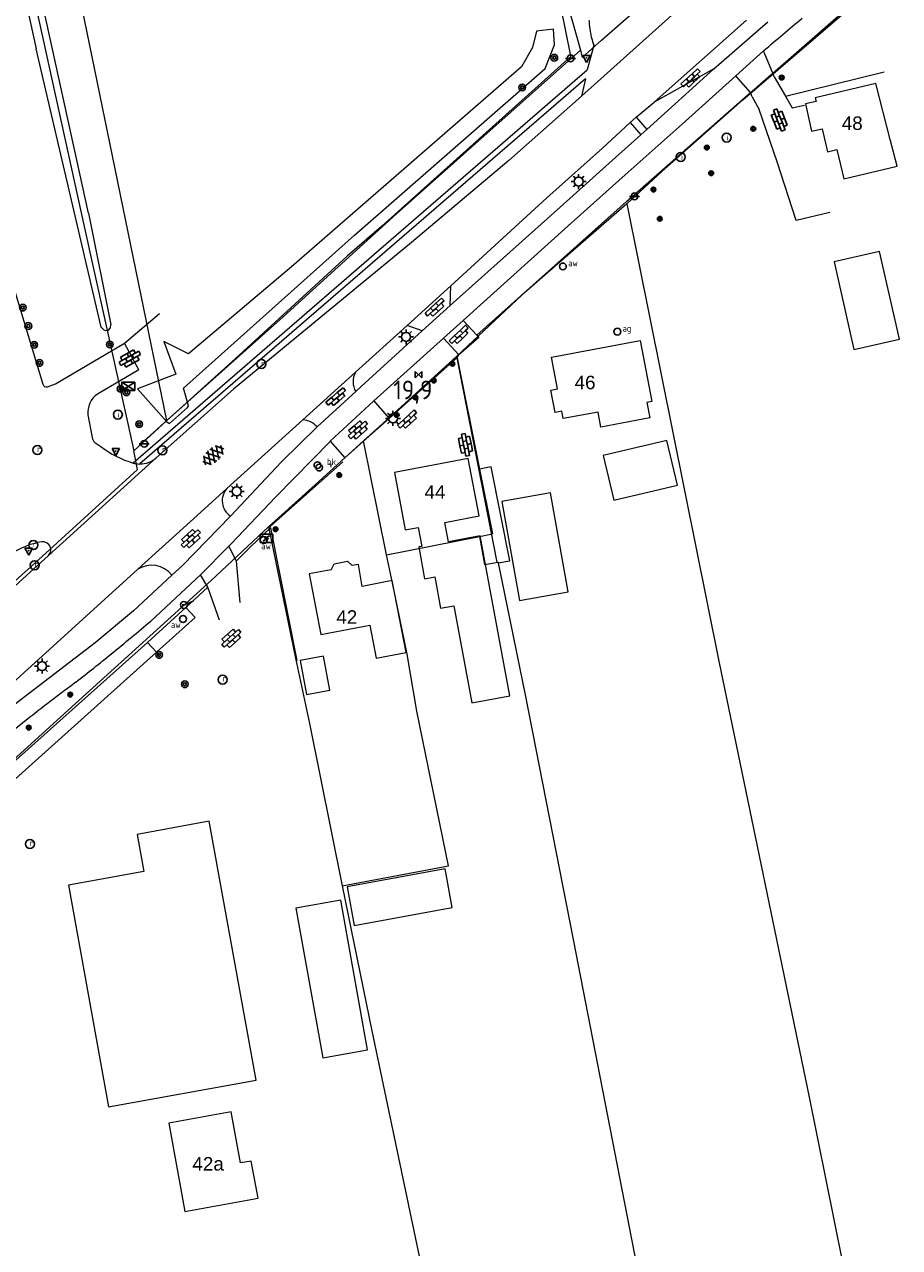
# Model space of a CAD drawing. Header units: metres. Extents: x 117922 to 130630, y 447724 to 454087.
# Tile 49 of 61: x 125649 to 125766, y 451335 to 451498. Entities that reach past the tile are written whole.
import ezdxf

# ---------------------------------------------------------------- set-up
doc = ezdxf.new("R2010")
doc.units = ezdxf.units.M
doc.layers.get('0').update_dxf_attribs({"color": 8})
for name, color, linetype, lineweight in [('B01', 8, 'Continuous', 0), ('B02', 8, 'Continuous', 0), ('B03', 8, 'Continuous', 0), ('G01', 8, 'Continuous', 0), ('G03', 8, 'Continuous', 0), ('T00', 8, 'Continuous', 0), ('T20', 8, 'Continuous', 0), ('V00', 8, 'Continuous', 0), ('W00', 8, 'Continuous', 0), ('Z02', 7, 'Continuous', 0)]:
    doc.layers.add(name, color=color, linetype=linetype, lineweight=lineweight)
for name, color, linetype in [('SYM-GV1', 8, 'Continuous'), ('SYM-OV4', 8, 'Continuous'), ('TOPOT14', 8, 'Continuous'), ('TOPOT20', 8, 'Continuous'), ('TOPOT21', 8, 'Continuous'), ('TOPOT23', 8, 'Continuous'), ('TOPOT26', 8, 'Continuous'), ('TOPOT28', 8, 'Continuous'), ('TOPOT30', 1, 'Continuous'), ('TOPOT31', 8, 'Continuous'), ('TOPOT36', 8, 'Continuous'), ('TOPOT52', 8, 'Continuous'), ('TOPOT63', 8, 'Continuous'), ('TOPOT72', 8, 'Continuous'), ('TOPOT79', 8, 'Continuous'), ('TOPOT80', 8, 'Continuous'), ('TOPOT82', 8, 'Continuous'), ('TOPOT85', 8, 'Continuous')]:
    doc.layers.add(name, color=color, linetype=linetype)
doc.styles.add('ISO', font='ISO')
doc.styles.add('Z02', font='arial.ttf', dxfattribs={"height": 1.8})

# ---------------------------------------------------------------- blocks, each defined once
blk = doc.blocks.new('paal')
at = {"color": 0}
for radius in [0.45, 0.2]:
    blk.add_circle((0, 0), radius, dxfattribs=at)
blk = doc.blocks.new('lichtmast')
at = {"color": 0}
for p, q in [((-0.6, 0), (-1, 0)), ((-0.71, 0.71), (-0.42, 0.42)), ((0, 0.6), (0, 1)), ((0.42, 0.42), (0.71, 0.71)), ((0.6, 0), (1, 0)), ((-0.42, -0.42), (-0.71, -0.71)), ((0, -0.6), (0, -1)), ((0.42, -0.42), (0.71, -0.71))]:
    blk.add_line(p, q, dxfattribs=at)
blk.add_circle((0, 0), 0.6, dxfattribs=at)
blk = doc.blocks.new('schk')
at = {"color": 0}
for p, q in [((0.86, 0.56), (-0.86, 0.56)), ((-0.86, 0.56), (-0.86, -0.56)), ((0.86, -0.56), (0.86, 0.56)), ((-0.86, -0.56), (0.86, -0.56))]:
    blk.add_line(p, q, dxfattribs=at)
at = {"color": 0, "linetype": 'Continuous'}
for p, q in [((-0.86, 0.56), (0.86, -0.56)), ((-0.86, -0.56), (0.86, 0.56))]:
    blk.add_line(p, q, dxfattribs=at)
blk = doc.blocks.new('boom')
at = {"color": 0}
for radius in [0.315, 0.225, 0.135]:
    blk.add_circle((0, 0), radius, dxfattribs=at)
blk = doc.blocks.new('afsl-water')
at = {"color": 0}
blk.add_circle((0, 0), 0.45, dxfattribs=at)
at = {"color": 0, "style": 'ISO'}
blk.add_attdef('AFSL-WATER', (0.7, 0), '', height=0.9, dxfattribs=at)
blk = doc.blocks.new('afsl-gas')
at = {"color": 0}
blk.add_circle((0, 0), 0.45, dxfattribs=at)
at = {"color": 0, "style": 'ISO'}
blk.add_attdef('AFSL-GAS', (0.7, 0), '', height=0.9, dxfattribs=at)
blk = doc.blocks.new('verkeersbord')
at = {"color": 0}
for p, q in [((0.5, 0.32), (-0.5, 0.32)), ((-0.5, 0.32), (0, -0.6)), ((0, -0.6), (0.5, 0.32))]:
    blk.add_line(p, q, dxfattribs=at)
blk = doc.blocks.new('klinkers4')
at = {"color": 0, "linetype": 'ByBlock', "lineweight": -2}
for p, q in [((0, 1.5), (-0.5, 1.5)), ((-0.5, 1.5), (-0.5, 0.5)), ((-0.5, 0.5), (-0.5, -0.5)), ((0, 0.5), (-0.5, 0.5)), ((0, 1.5), (0, 1)), ((0.5, 1), (0, 1)), ((0, 1), (0, 0.5)), ((0, 0.5), (0, 0)), ((0.5, 0), (0, 0)), ((0, 0), (0, -0.5)), ((0.5, 0), (0.5, 1)), ((0.5, -1), (0.5, 0)), ((-0.5, -0.5), (-0.5, -1.5)), ((0, -0.5), (-0.5, -0.5)), ((-0.5, -1.5), (0, -1.5)), ((0, -0.5), (0, -1)), ((0, -1), (0.5, -1)), ((0, -1), (0, -1.5))]:
    blk.add_line(p, q, dxfattribs=at)
blk = doc.blocks.new('klinkers6')
at = {"color": 0, "linetype": 'ByBlock', "lineweight": -2}
for p, q in [((-0.25, 1), (-0.75, 1)), ((-0.75, 1), (-0.75, 0)), ((-0.25, 0), (-0.75, 0)), ((-0.75, 0), (-0.75, -1)), ((0.25, 1.5), (-0.25, 1.5)), ((-0.25, 1.5), (-0.25, 0.5)), ((0.25, 0.5), (-0.25, 0.5)), ((-0.25, 0.5), (-0.25, -0.5)), ((0.25, 0.5), (0.25, 1.5)), ((0.75, 1), (0.25, 1)), ((0.25, -0.5), (0.25, 0.5)), ((0.75, 0), (0.75, 1)), ((-0.75, -1), (-0.25, -1)), ((-0.25, -0.5), (-0.25, 0)), ((0.25, -0.5), (-0.25, -0.5)), ((-0.25, -0.5), (-0.25, -1.5)), ((-0.25, -1.5), (0.25, -1.5)), ((0.75, 0), (0.25, 0)), ((0.25, 0), (0.25, -0.5)), ((0.25, -1.5), (0.25, -0.5)), ((0.25, -1), (0.75, -1)), ((0.75, -1), (0.75, 0))]:
    blk.add_line(p, q, dxfattribs=at)
blk = doc.blocks.new('aanduidingsbord')
at = {"color": 0}
for p, q in [((-0.81, -0.33), (0, 0)), ((-1.45, -0.5), (-1.01, -0.5))]:
    blk.add_line(p, q, dxfattribs=at)
blk.add_circle((-1.23, -0.5), 0.45, dxfattribs=at)
blk = doc.blocks.new('grensmarkering')
at = {"color": 0}
blk.add_line((-0.67, 0), (0.67, 0), dxfattribs=at)
blk.add_circle((0, 0), 0.45, dxfattribs=at)
blk = doc.blocks.new('kolk')
at = {"color": 0}
blk.add_circle((0, 0), 0.6, dxfattribs=at)
at = {"color": 0, "linetype": 'Continuous', "style": 'ISO'}
blk.add_attdef('KOLK', (-0.04, -0.26), '', height=0.8, dxfattribs=at)
blk = doc.blocks.new('inspectieput')
at = {"color": 0}
blk.add_circle((0, 0), 0.6, dxfattribs=at)
at = {"color": 0, "linetype": 'Continuous', "style": 'ISO'}
blk.add_attdef('I', (0, -0.39), '', height=0.8, dxfattribs=at)
blk = doc.blocks.new('asfalt6')
at = {"color": 0, "linetype": 'ByBlock', "lineweight": -2}
for p, q in [((-0.93, 0.18), (0.7, 1.13)), ((-0.89, -0.52), (0.89, 0.52)), ((-0.89, 0.52), (0.89, -0.52)), ((-0.76, 1.01), (0.3, 1.62)), ((-0.7, 1.13), (0.93, 0.18)), ((-0.3, 1.62), (0.76, 1.01)), ((-0.93, -0.18), (0.7, -1.13)), ((-0.76, -1.01), (0.3, -1.62)), ((-0.7, -1.13), (0.93, -0.18)), ((-0.3, -1.62), (0.76, -1.01))]:
    blk.add_line(p, q, dxfattribs=at)
blk = doc.blocks.new('verkeersbord-pl')
at = {"color": 0, "linetype": 'Continuous'}
blk.add_circle((0, 0), 0.03, dxfattribs=at)
blk = doc.blocks.new('schk-electra')
at = {"color": 0}
for p, q in [((0.86, 0.56), (-0.86, 0.56)), ((-0.86, 0.56), (-0.86, -0.56)), ((0.86, -0.56), (0.86, 0.56)), ((-0.86, -0.56), (0.86, -0.56))]:
    blk.add_line(p, q, dxfattribs=at)
blk.add_lwpolyline([(-0.43, -0.35), (0.24, -0.02), (-0.24, 0.02), (0.41, 0.32)], dxfattribs=at)
blk = doc.blocks.new('verklikker')
at = {"color": 0}
blk.add_circle((0, 0), 0.45, dxfattribs=at)
at = {"color": 0, "style": 'ISO'}
blk.add_attdef('VERKLIKKER', (0.7, 0), '', height=0.9, dxfattribs=at)
blk = doc.blocks.new('brandkraan')
at = {"color": 0}
blk.add_circle((0, 0), 0.45, dxfattribs=at)
at = {"color": 0, "style": 'ISO'}
blk.add_attdef('BRANDKRAAN', (0.7, 0), '', height=0.9, dxfattribs=at)
blk = doc.blocks.new('kilometerpaal')
at = {"color": 0}
for p, q in [((-0.44, 0.44), (0.44, -0.44)), ((-0.44, -0.44), (-0.44, 0.44)), ((0.44, 0.44), (-0.44, -0.44)), ((0.44, -0.44), (0.44, 0.44))]:
    blk.add_line(p, q, dxfattribs=at)
at = {"color": 0, "style": 'ISO'}
blk.add_attdef('KILOMETERPAAL', (0.59, 0.87), '', height=2.5, dxfattribs=at)

msp = doc.modelspace()

# ---------------------------------------------------------------- linework, layer by layer
at = {"layer": 'B01', "flags": 128}
for points in [[(125762.77, 451489.71), (125754.68, 451487.82)], [(125764.7, 451482.24), (125762.77, 451489.71)], [(125754.8, 451487.3), (125753.38, 451486.99), (125754.19, 451483.36), (125755.64, 451483.68)], [(125754.68, 451487.82), (125754.8, 451487.3)], [(125755.64, 451483.68), (125756.35, 451480.62)], [(125756.35, 451480.62), (125757.59, 451480.9)], [(125757.59, 451480.9), (125758.49, 451477.02), (125765.62, 451478.68), (125764.7, 451482.24)], [(125725.73, 451445.91), (125721.08, 451445.03), (125720.89, 451446.02), (125720.03, 451445.86), (125719.46, 451448.85), (125720.32, 451449.02), (125719.52, 451453.22), (125731.34, 451455.46), (125732.91, 451447.3), (125732.26, 451447.18), (125732.66, 451445.13), (125726.12, 451443.88), (125725.73, 451445.91)], [(125713.96, 451408.07), (125710.02, 451429.42), (125705.78, 451428.62), (125705.3, 451431.2), (125709.87, 451432.06), (125708.42, 451439.73), (125698.58, 451437.87), (125700.03, 451430.21), (125701.75, 451430.53), (125702.22, 451428)], [(125702.22, 451428), (125701.83, 451427.93), (125702.61, 451423.69), (125703.97, 451423.94), (125704.74, 451419.77), (125706.5, 451420.09), (125708.89, 451407.14), (125713.96, 451408.07)], [(125690.13, 451424.89), (125690.54, 451425.66), (125692.31, 451426.01), (125692.96, 451425.44)], [(125700.13, 451413.87), (125698.27, 451423.43), (125694.27, 451422.66), (125693.79, 451425.6), (125692.96, 451425.44)], [(125690.13, 451424.89), (125687.2, 451424.32), (125688.77, 451416.24), (125695.31, 451417.51), (125696.16, 451413.09), (125700.13, 451413.87)], [(125680.13, 451356.85), (125673.89, 451391.35), (125664.26, 451389.59), (125665.18, 451384.66), (125655.13, 451382.84), (125660.46, 451353.27), (125680.13, 451356.85)], [(125680.4, 451341.09), (125679.49, 451346.05), (125678.06, 451345.79), (125676.82, 451352.61), (125668.48, 451351.09), (125670.63, 451339.31), (125680.4, 451341.09)]]:
    msp.add_lwpolyline(points, dxfattribs=at)
at = {"layer": 'B02', "flags": 128}
for points in [[(125765.94, 451455.62), (125763.26, 451467.31), (125757.2, 451465.92), (125759.85, 451454.24), (125765.94, 451455.62)], [(125715.28, 451420.8), (125721.75, 451421.96), (125719.38, 451435.15), (125712.92, 451433.99), (125715.28, 451420.8)]]:
    msp.add_lwpolyline(points, dxfattribs=at)
at = {"layer": 'B03', "flags": 128}
for points in [[(125736.31, 451436.16), (125734.9, 451442.13), (125726.42, 451440.14), (125727.83, 451434.17), (125736.31, 451436.16)], [(125689.96, 451408.81), (125689.12, 451413.37), (125686.02, 451412.8), (125686.86, 451408.24), (125689.96, 451408.81)], [(125706.29, 451379.84), (125705.36, 451385), (125692.29, 451382.62), (125693.22, 451377.46), (125706.29, 451379.84)], [(125695.01, 451360.86), (125691.43, 451380.85), (125685.45, 451379.78), (125689.03, 451359.79), (125695.01, 451360.86)]]:
    msp.add_lwpolyline(points, dxfattribs=at)
at = {"layer": 'G01', "flags": 128}
for points in [[(125650.78, 451500), (125650.87, 451499.6), (125657.19, 451470.63), (125663.85, 451440.73)], [(125668.25, 451444.77), (125656.9, 451500)], [(125721.76, 451500), (125723.4, 451494.15)], [(125729.57, 451473.67), (125734.22, 451477.99), (125745.06, 451487.55), (125759.47, 451499.95), (125759.52, 451500)], [(125729.57, 451473.67), (125715.59, 451461.51), (125706.89, 451453.38)], [(125729.57, 451473.67), (125741.86, 451412.69), (125753.89, 451354.58), (125758.31, 451332.52)], [(125706.89, 451453.38), (125697.03, 451444.37), (125694.46, 451442.08)], [(125706.89, 451453.38), (125709.91, 451438.28)], [(125694.46, 451442.08), (125688.03, 451436.2), (125681.79, 451430.61)], [(125697.52, 451426.89), (125694.46, 451442.08)], [(125712.43, 451425.81), (125713.96, 451426.09), (125711.48, 451438.59), (125709.91, 451438.28)], [(125709.91, 451438.28), (125711.64, 451429.68)], [(125681.79, 451430.61), (125674.14, 451423.46), (125668.79, 451418.59), (125655.06, 451406.15), (125632.02, 451385.24), (125621.34, 451376)], [(125681.79, 451430.61), (125685.38, 451413.09), (125687.25, 451404.37), (125691.61, 451382.74)], [(125697.52, 451426.89), (125709.92, 451429.34)], [(125709.92, 451429.34), (125711.64, 451429.68)], [(125709.92, 451429.34), (125710.61, 451425.58)], [(125691.61, 451382.74), (125705.78, 451385.41), (125701.59, 451406.01), (125700.26, 451413.64), (125698.34, 451423.16), (125697.52, 451426.89)], [(125710.61, 451425.58), (125712.41, 451425.91)], [(125712.41, 451425.91), (125712.43, 451425.81)], [(125712.43, 451425.81), (125716.07, 451408), (125722.4, 451375.6), (125731.23, 451330.37), (125734.22, 451315.41)], [(125691.61, 451382.74), (125695.59, 451363.42), (125702.67, 451329.52)]]:
    msp.add_lwpolyline(points, dxfattribs=at)
at = {"layer": 'G03', "flags": 128}
for points in [[(125723.4, 451494.15), (125723.62, 451493.17), (125726.21, 451495.51), (125731.16, 451499.83)], [(125668.25, 451444.77), (125669.84, 451446.22), (125683.29, 451458.22), (125698.88, 451472.32), (125716.13, 451487.72), (125723.4, 451494.15)], [(125663.85, 451440.73), (125668.25, 451444.77)], [(125597.97, 451379.62), (125609.88, 451389.91), (125629.13, 451406.6), (125650.08, 451425.27), (125664.34, 451438.23), (125663.85, 451440.73)]]:
    msp.add_lwpolyline(points, dxfattribs=at)
at = {"layer": 'T00', "flags": 128}
for points in [[(125720.71, 451500), (125722.08, 451493.42)], [(125749.05, 451491.11), (125759.24, 451500), (125759.24, 451500)], [(125722.1, 451493.34), (125696.89, 451470.7), (125696.84, 451470.65)], [(125722.08, 451493.42), (125722.1, 451493.34)], [(125746.6, 451488.97), (125748.51, 451490.63)], [(125748.51, 451490.63), (125749.05, 451491.11)], [(125746.07, 451488.51), (125746.6, 451488.97)], [(125709.57, 451456.16), (125729.53, 451473.99), (125746.07, 451488.51)], [(125696.84, 451470.65), (125692.27, 451466.71), (125677.34, 451453), (125671.9, 451448.09)], [(125697.89, 451445.05), (125706.92, 451453.15)], [(125706.92, 451453.15), (125712.26, 451425.88)], [(125671.9, 451448.09), (125671.32, 451447.56)], [(125670.35, 451446.69), (125668.76, 451445.26)], [(125671.32, 451447.56), (125670.35, 451446.69)], [(125666.03, 451442.8), (125668.76, 451445.26)], [(125664.58, 451441.49), (125666.03, 451442.8)], [(125682.07, 451430.48), (125682, 451430.66), (125691.7, 451439.28)], [(125682.07, 451430.48), (125679.41, 451427.93), (125677.49, 451426.01)], [(125682.07, 451430.48), (125685.58, 451412.8)], [(125670.75, 451419.87), (125673.69, 451422.56)], [(125665.64, 451415.19), (125670.75, 451419.87)], [(125665.64, 451415.19), (125623.01, 451377.15)], [(125666.85, 451413.91), (125665.64, 451415.19)], [(125667.21, 451413.53), (125666.85, 451413.91)]]:
    msp.add_lwpolyline(points, dxfattribs=at)
at = {"layer": 'T20', "flags": 128}
msp.add_lwpolyline([(125662.61, 451455.08), (125667.27, 451459.05)], dxfattribs=at)
at = {"layer": 'V00', "flags": 128}
for points in [[(125723.51, 451488.02), (125735.56, 451498.83)], [(125733.21, 451487.22), (125745.51, 451498.18)], [(125741.16, 451491.68), (125748.39, 451497.95)], [(125671.12, 451446.73), (125670.47, 451449.08), (125693.26, 451469.49), (125716.18, 451489.54), (125718.68, 451491.74), (125719.91, 451494.86), (125719.78, 451496.95), (125717.52, 451496.69), (125717.01, 451494.52), (125715.54, 451491.93), (125684.86, 451465.28), (125671.13, 451453.67), (125667.82, 451455.31)], [(125638.27, 451493.97), (125651.68, 451449.62)], [(125725.18, 451494.83), (125724.3, 451491.55)], [(125744.1, 451490.76), (125747.8, 451494.09)], [(125747.8, 451494.09), (125747.81, 451494.09)], [(125749.06, 451491.1), (125747.8, 451494.09)], [(125663.75, 451439.12), (125724.3, 451491.55)], [(125707.75, 451458.14), (125721.76, 451470.73), (125729.37, 451477.53), (125736.96, 451484.28), (125744.1, 451490.76)], [(125741.16, 451491.68), (125732.25, 451483.59)], [(125741.16, 451491.68), (125733.21, 451487.22)], [(125746.08, 451488.5), (125744.09, 451490.75)], [(125749.23, 451490.6), (125749.06, 451491.1)], [(125749.23, 451490.6), (125750.74, 451488.04)], [(125750.74, 451488.04), (125763.87, 451491.27)], [(125724.05, 451490.35), (125664.63, 451438.99)], [(125724.05, 451490.35), (125723.51, 451488.02)], [(125723.51, 451488.02), (125713.83, 451479.45)], [(125730.82, 451485.21), (125733.21, 451487.22)], [(125746.27, 451487.95), (125746.08, 451488.5)], [(125746.27, 451487.95), (125747.22, 451486.24)], [(125750.74, 451488.04), (125751.6, 451486.46)], [(125749.62, 451479.28), (125747.22, 451486.24)], [(125751.6, 451486.46), (125753.25, 451486.83)], [(125706.1, 451462.73), (125718.92, 451474.49), (125726.31, 451481.08), (125730.03, 451484.54), (125731.45, 451482.89)], [(125730.82, 451485.21), (125730.03, 451484.54)], [(125730.82, 451485.21), (125732.25, 451483.59)], [(125731.45, 451482.89), (125727.65, 451479.51), (125720.24, 451472.85), (125706.01, 451460.12)], [(125732.25, 451483.59), (125731.45, 451482.89)], [(125713.83, 451479.45), (125700.84, 451468.52), (125687.74, 451457.71)], [(125752.16, 451471.47), (125749.62, 451479.28)], [(125756.64, 451472.51), (125752.16, 451471.47)], [(125706.1, 451462.73), (125700.26, 451457.44)], [(125706.01, 451460.12), (125706.1, 451462.73)], [(125706.01, 451460.12), (125706.01, 451460.11), (125702.29, 451456.75)], [(125705.14, 451455.78), (125707.75, 451458.14)], [(125707.75, 451458.14), (125709.57, 451456.16)], [(125687.74, 451457.71), (125677.11, 451448.97), (125666.83, 451439.82)], [(125700.26, 451457.44), (125693.39, 451451.23)], [(125702.29, 451456.75), (125702.29, 451456.74), (125694.16, 451449.3), (125693.42, 451448.63)], [(125702.29, 451456.75), (125700.26, 451457.44)], [(125652.31, 451449.29), (125653.4, 451449.68), (125662.61, 451455.08)], [(125664.5, 451451.54), (125662.61, 451455.08)], [(125667.82, 451455.31), (125669.45, 451450.95)], [(125695.83, 451447.39), (125705.14, 451455.78)], [(125707.18, 451453.56), (125705.14, 451455.78)], [(125709.57, 451456.16), (125709.82, 451455.86), (125707.18, 451453.56)], [(125706.92, 451453.15), (125707.18, 451453.56)], [(125664.5, 451451.54), (125658.97, 451448.31)], [(125669.45, 451450.95), (125664.32, 451449)], [(125693.39, 451451.23), (125686.36, 451444.88)], [(125664.32, 451449), (125668.24, 451444.59)], [(125693.42, 451448.63), (125688.27, 451443.93)], [(125668.61, 451444.37), (125670.99, 451446.51)], [(125670.99, 451446.51), (125671.12, 451446.73)], [(125690.02, 451442.02), (125695.8, 451447.36), (125695.83, 451447.39)], [(125695.83, 451447.39), (125697.89, 451445.05)], [(125657.71, 451445.52), (125658.26, 451442.53)], [(125686.36, 451444.88), (125676.25, 451435.74)], [(125690.02, 451442.02), (125691.97, 451439.81), (125694.84, 451442.4), (125697.89, 451445.05)], [(125668.24, 451444.59), (125668.61, 451444.37)], [(125688.27, 451443.93), (125683.51, 451439.29), (125676.71, 451432.03)], [(125658.63, 451441.85), (125659.44, 451441.3)], [(125676.52, 451428.03), (125676.79, 451428.3), (125682.78, 451434.6), (125690, 451442), (125690.02, 451442.02)], [(125652.44, 451426.78), (125666.83, 451439.82)], [(125676.25, 451435.74), (125672.26, 451432.13), (125664.35, 451424.95)], [(125676.71, 451432.03), (125670.33, 451425.46), (125668.88, 451424.17)], [(125672.71, 451424.21), (125676.52, 451428.03)], [(125676.52, 451428.03), (125677.49, 451426.01)], [(125627.69, 451404.31), (125652.44, 451426.78)], [(125677.49, 451426.01), (125677.97, 451420.54)], [(125664.35, 451424.95), (125633.45, 451396.89)], [(125668.88, 451424.17), (125663.77, 451419.41), (125658.68, 451415.13), (125647.81, 451406.82), (125641.18, 451401.29), (125635.29, 451395.93)], [(125672.71, 451424.21), (125666.08, 451418.04)], [(125673.69, 451422.56), (125672.71, 451424.21)], [(125675.24, 451418.18), (125673.69, 451422.56)], [(125670.75, 451419.87), (125671.99, 451418.52), (125666.85, 451413.91)], [(125670.75, 451419.88), (125670.75, 451419.87)], [(125666.85, 451413.91), (125636.69, 451386.82), (125623.37, 451374.71)], [(125656.12, 451409.91), (125655.93, 451409.75)], [(125650.08, 451405.3), (125648.83, 451404.3), (125647.59, 451403.3)]]:
    msp.add_lwpolyline(points, dxfattribs=at)
at = {"layer": 'V00'}
for centre, radius, start, end in [((125730.99, 451498.4), 6.47, 182.0692, 187.2123), ((125750.78, 451500.68), 26.4, 186.7213, 189.2927), ((124807.11, 452608.27), 1458.19, 310.17405, 310.43925), ((125730.02, 451497.25), 5.35, 188.9151, 195.8549), ((125737.5, 451499.35), 13.13, 195.7525, 200.1447), ((125695.75, 451449.96), 2.68, 151.7237, 209.7295), ((125652.17, 451449.79), 0.517, 199.6079, 285.8116), ((125660.76, 451445.83), 3.06, 125.7247, 185.7772), ((125686.23, 451442.21), 2.67, 40.2118, 87.3076), ((125659.68, 451442.86), 1.46, 193.2619, 223.7331), ((125667.76, 451452.38), 13.86, 233.103, 253.1726), ((125664.7, 451442.51), 3.53, 254.353, 268.8965), ((125664.65, 451442.26), 3.27, 269.6578, 311.7513), ((125678.1, 451434.09), 2.48, 138.2921, 236.0416), ((125653.42, 451417.84), 10.93, 99.8668, 123.6842), ((125651.7, 451427.54), 1.07, 313.9886, 98.0317), ((125666.2, 451422.1), 3.39, 37.5124, 123.0268), ((125461.17, 451658.78), 316.14, 309.7841, 310.4029), ((125476.98, 451639.9), 291.51, 309.1005, 309.7713), ((125480.19, 451635.72), 286.25, 308.5266, 309.1309), ((125476.85, 451639.7), 291.44, 307.9599, 308.553), ((125859.24, 451134.97), 341.82, 126.4977, 127.2719), ((125721.95, 451315.52), 115, 127.3176, 128.6789)]:
    msp.add_arc(centre, radius, start, end, dxfattribs=at)
at = {"layer": 'W00', "flags": 128}
for points in [[(125649.55, 451500), (125649.55, 451500), (125649.59, 451499.8), (125650.81, 451494.33)], [(125657.78, 451472.44), (125651.77, 451499.77), (125651.72, 451500)], [(125659.47, 451457.25), (125650.81, 451494.33)], [(125657.78, 451472.44), (125660.78, 451457.6)], [(125659.47, 451457.25), (125659.84, 451456.86), (125660.11, 451456.78), (125660.45, 451456.82), (125660.74, 451457.16), (125660.78, 451457.6)]]:
    msp.add_lwpolyline(points, dxfattribs=at)

# ---------------------------------------------------------------- block references
at = {"layer": 'SYM-GV1', "rotation": 311.2868835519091}
msp.add_blockref('asfalt6', (125674.43, 451440.16), dxfattribs=at)
at = {"layer": 'SYM-OV4'}
for name, p, rotation in [('klinkers4', (125738.23, 451490.29), 312.1275751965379), ('klinkers6', (125749.9, 451484.84), 201.3008878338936), ('klinkers4', (125704.1, 451459.73), 312.8786268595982), ('klinkers4', (125707.32, 451456.09), 313.2005987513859), ('klinkers6', (125663.29, 451453.06), 299.1357551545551), ('klinkers4', (125690.9, 451447.8), 309.9947033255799), ('klinkers6', (125693.71, 451443.53), 311.3976794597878), ('klinkers4', (125700.44, 451444.8), 312.912049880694), ('klinkers6', (125708.06, 451441.55), 11.45353004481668), ('klinkers6', (125671.43, 451429.03), 132.4363383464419), ('klinkers6', (125676.83, 451415.74), 311.9214992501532)]:
    msp.add_blockref(name, p, dxfattribs=dict(at, rotation=rotation))
at = {"layer": 'TOPOT14'}
msp.add_blockref('schk', (125663.09, 451449.35), dxfattribs=at)
at = {"layer": 'TOPOT20'}
msp.add_blockref('aanduidingsbord', (125671.74, 451420.69), dxfattribs=at)
at = {"layer": 'TOPOT21'}
for p in [(125723.15, 451476.65), (125700.14, 451455.94), (125698.39, 451445.06), (125677.55, 451435.33), (125651.6, 451412.03)]:
    msp.add_blockref('lichtmast', p, dxfattribs=at)
at = {"layer": 'TOPOT23'}
ref = msp.add_blockref('kolk', (125680.85, 451452.3), dxfattribs=at)
ref.add_attrib('KOLK', 'r', (125680.81, 451452.04), dxfattribs={"color": 0, "height": 0.8, "style": 'ISO'})
ref = msp.add_blockref('kolk', (125650.98, 451440.85), dxfattribs=at)
ref.add_attrib('KOLK', 'r', (125650.94, 451440.59), dxfattribs={"color": 0, "height": 0.8, "style": 'ISO'})
ref = msp.add_blockref('kolk', (125667.65, 451440.81), dxfattribs=at)
ref.add_attrib('KOLK', 'r', (125667.6, 451440.55), dxfattribs={"color": 0, "height": 0.8, "style": 'ISO'})
ref = msp.add_blockref('kolk', (125650.43, 451428.17), dxfattribs=at)
ref.add_attrib('KOLK', 'r', (125650.38, 451427.91), dxfattribs={"color": 0, "height": 0.8, "style": 'ISO'})
ref = msp.add_blockref('kolk', (125650.6, 451425.49), dxfattribs=at)
ref.add_attrib('KOLK', 'r', (125650.56, 451425.23), dxfattribs={"color": 0, "height": 0.8, "style": 'ISO'})
ref = msp.add_blockref('kolk', (125675.67, 451410.24), dxfattribs=at)
ref.add_attrib('KOLK', 'r', (125675.63, 451409.98), dxfattribs={"color": 0, "height": 0.8, "style": 'ISO'})
ref = msp.add_blockref('kolk', (125649.97, 451388.32), dxfattribs=at)
ref.add_attrib('KOLK', 'r', (125649.93, 451388.06), dxfattribs={"color": 0, "height": 0.8, "style": 'ISO'})
at = {"layer": 'TOPOT26'}
for p in [(125750.22, 451490.51), (125746.44, 451483.68), (125740.24, 451481.18), (125740.82, 451477.76), (125733.12, 451475.58), (125733.96, 451471.68), (125706.32, 451452.36), (125703.82, 451450.1), (125701.38, 451447.86), (125698.88, 451445.54), (125691.23, 451437.51), (125682.74, 451430.28), (125655.36, 451408.23), (125649.82, 451403.83)]:
    msp.add_blockref('boom', p, dxfattribs=at)
at = {"layer": 'TOPOT28'}
ref = msp.add_blockref('inspectieput', (125742.89, 451482.51), dxfattribs=at)
ref.add_attrib('I', 'i', (125742.89, 451482.11), dxfattribs={"color": 0, "height": 0.8, "style": 'ISO'})
ref = msp.add_blockref('inspectieput', (125736.77, 451479.92), dxfattribs=at)
ref.add_attrib('I', 'i', (125736.78, 451479.52), dxfattribs={"color": 0, "height": 0.8, "style": 'ISO'})
ref = msp.add_blockref('inspectieput', (125661.7, 451445.58), dxfattribs=at)
ref.add_attrib('I', 'i', (125661.7, 451445.18), dxfattribs={"color": 0, "height": 0.8, "style": 'ISO'})
at = {"layer": 'TOPOT30'}
ref = msp.add_blockref('kilometerpaal', (125701.78, 451450.9), dxfattribs=at)
ref.add_attrib('KILOMETERPAAL', '19,9', (125698.45, 451447.61), dxfattribs={"color": 0, "height": 2.5, "style": 'ISO'})
at = {"layer": 'TOPOT31', "lineweight": 0}
ref = msp.add_blockref('verklikker', (125688.54, 451438.51), dxfattribs=at)
ref.add_attrib('VERKLIKKER', 'v', (125689.84, 451438.51), dxfattribs={"color": 0, "height": 0.9, "style": 'ISO'})
at = {"layer": 'TOPOT36'}
for p in [(125722.07, 451493.07), (125730.59, 451474.67), (125665.23, 451441.68)]:
    msp.add_blockref('grensmarkering', p, dxfattribs=at)
at = {"layer": 'TOPOT52'}
for p in [(125719.9, 451493.15), (125715.62, 451489.19), (125660.64, 451454.92), (125662.06, 451449.01), (125662.83, 451448.55), (125664.54, 451444.29), (125667.21, 451413.53), (125670.63, 451409.62)]:
    msp.add_blockref('paal', p, dxfattribs=at)
at = {"layer": 'TOPOT52', "lineweight": 0}
for p in [(125649.03, 451459.84), (125649.76, 451457.38), (125650.55, 451454.88), (125651.25, 451452.46)]:
    msp.add_blockref('paal', p, dxfattribs=at)
at = {"layer": 'TOPOT63'}
for p in [(125724.2, 451493.14), (125661.43, 451440.71), (125649.82, 451427.44)]:
    msp.add_blockref('verkeersbord-pl', p, dxfattribs=at)
at = {"layer": 'TOPOT72', "lineweight": 0}
msp.add_blockref('schk-electra', (125681.52, 451429.08), dxfattribs=at)
at = {"layer": 'TOPOT79'}
ref = msp.add_blockref('afsl-water', (125721.05, 451465.33), dxfattribs=at)
ref.add_attrib('AFSL-WATER', 'aw', (125721.75, 451465.33), dxfattribs={"color": 0, "height": 0.9, "style": 'ISO'})
ref = msp.add_blockref('afsl-water', (125681.15, 451428.85), dxfattribs=at)
ref.add_attrib('AFSL-WATER', 'aw', (125680.82, 451427.59), dxfattribs={"color": 0, "height": 0.9, "style": 'ISO'})
ref = msp.add_blockref('afsl-water', (125670.39, 451418.32), dxfattribs=at)
ref.add_attrib('AFSL-WATER', 'aw', (125668.79, 451417.1), dxfattribs={"color": 0, "height": 0.9, "style": 'ISO'})
at = {"layer": 'TOPOT80', "lineweight": 0}
ref = msp.add_blockref('brandkraan', (125688.31, 451438.83), dxfattribs=at)
ref.add_attrib('BRANDKRAAN', 'bk', (125689.61, 451438.83), dxfattribs={"color": 0, "height": 0.9, "style": 'ISO'})
at = {"layer": 'TOPOT82'}
ref = msp.add_blockref('afsl-gas', (125728.31, 451456.63), dxfattribs=at)
ref.add_attrib('AFSL-GAS', 'ag', (125729.01, 451456.63), dxfattribs={"color": 0, "height": 0.9, "style": 'ISO'})
at = {"layer": 'TOPOT85', "lineweight": 0}
msp.add_blockref('verkeersbord', (125724.2, 451493.14), dxfattribs=at)
at = {"layer": 'TOPOT85'}
for p in [(125661.43, 451440.71), (125649.82, 451427.44)]:
    msp.add_blockref('verkeersbord', p, dxfattribs=at)

# ---------------------------------------------------------------- texts
at = {"layer": 'Z02', "linetype": 'Continuous', "char_height": 1.8, "attachment_point": 7, "line_spacing_factor": 0.8, "style": 'Z02'}
for s, insert in [('{\\C256;48}', (125758.23, 451483.5)), ('{\\C256;46}', (125722.6, 451448.93)), ('{\\C256;44}', (125702.59, 451434.35)), ('{\\C256;42}', (125690.83, 451417.68)), ('{\\C256;42a}', (125671.64, 451344.75))]:
    msp.add_mtext(s, dxfattribs=dict(at, insert=insert))

doc.saveas('drawing.dxf')
